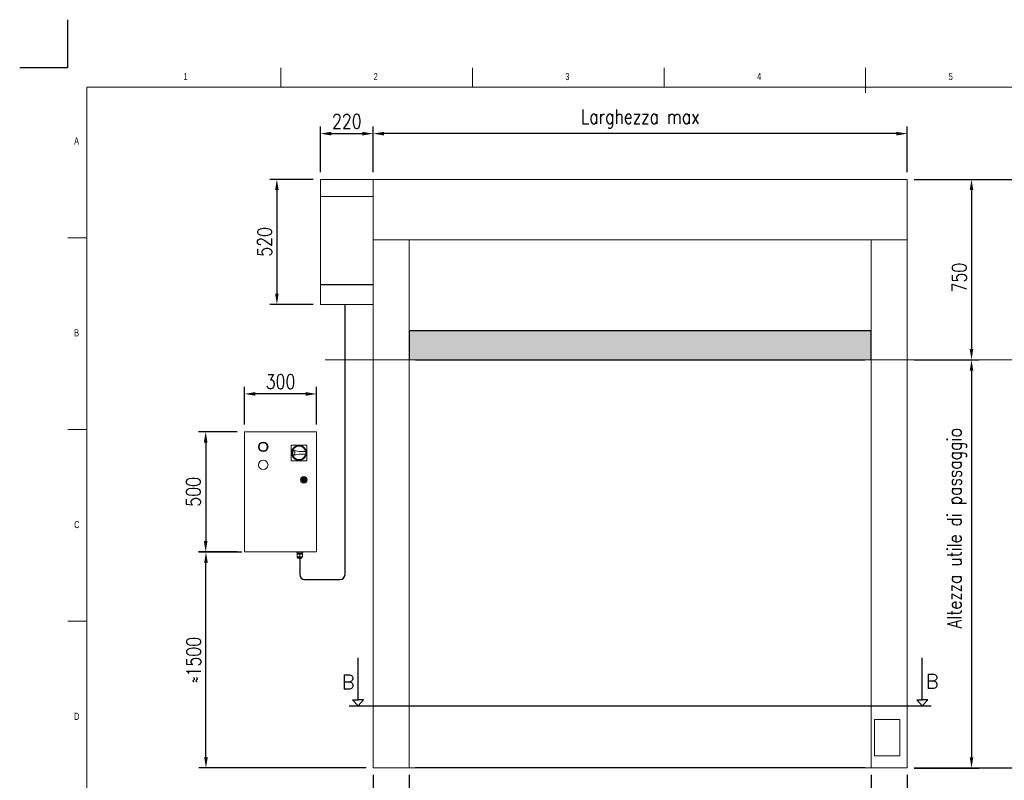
# Model space of a CAD drawing. Header units: millimetres. Extents: x 13750 to 27676, y 16366 to 21368.
# Tile 3 of 8: x 13750 to 17845, y 18206 to 21368. Entities that reach past the tile are written whole.
import ezdxf

# ---------------------------------------------------------------- set-up
doc = ezdxf.new("R2010")
doc.units = ezdxf.units.MM
doc.header["$LTSCALE"] = 50
doc.header["$PDSIZE"] = -1
doc.layers.add('FORMAT', color=7, linetype='Continuous')
doc.styles.add('NYIP', font='romans.shx', dxfattribs={"width": 0.8})
doc.styles.add('SLDTEXTSTYLE0', font='TXT', dxfattribs={"width": 0.75})
doc.dimstyles.new('STANDARD35', dxfattribs={"dimscale": 35, "dimtxt": 2, "dimasz": 1.5, "dimexe": 1, "dimexo": 1, "dimgap": 0.7, "dimtad": 1, "dimdec": 0, "dimdsep": 46, "dimtxsty": 'NYIP', "dimcen": 0, "dimclrd": 1, "dimclre": 1, "dimclrt": 2, "dimadec": 0, "dimazin": 0, "dimtfac": 1, "dimtdec": 0, "dimtix": 1, "dimtmove": 0, "dimatfit": 3, "dimfxl": 0, "dimtvp": 1, "dimtolj": 1, "dimtzin": 0, "dimarcsym": 0})

# ---------------------------------------------------------------- blocks, each defined once
blk = doc.blocks.new('A$C7C9C4F3F')
at = {"color": 7, "lineweight": 5}
blk.add_line((8295, 11245), (8295, 11504), dxfattribs=at)
at = {"layer": 'FORMAT', "color": 7, "lineweight": 5}
for p, q in [((2216, 11304), (2216, 11504)), ((4209, 11504), (4209, 11304)), ((6202, 11304), (6202, 11504)), ((16199, 11304), (199, 11304)), ((199, 11304), (199, 199)), ((199, 9738), (0, 9738)), ((0, 7745), (199, 7745)), ((0, 5752), (199, 5752))]:
    blk.add_line(p, q, dxfattribs=at)
at = {"color": 7, "lineweight": 5, "char_height": 73.8, "attachment_point": 1, "style": 'SLDTEXTSTYLE0'}
for s, insert in [('1', (1203, 11450)), ('2', (3180, 11450)), ('3', (5173, 11450)), ('4', (7166, 11450)), ('5', (9159, 11450)), ('A', (66, 10780)), ('B', (66, 8787)), ('C', (66, 6794)), ('D', (66, 4801))]:
    blk.add_mtext(s, dxfattribs=dict(at, insert=insert))
blk = doc.blocks.new('*D223')
at = {"color": 7, "lineweight": -2}
for p, q in [((17470.5, 20704), (17738.5, 20704)), ((17708.5, 20659), (17708.5, 19999)), ((17470.5, 19954), (17738.5, 19954))]:
    blk.add_line(p, q, dxfattribs=at)
at = {"color": 7}
for points in [[(17716, 20659), (17701, 20659), (17708.5, 20704)], [(17701, 19999), (17716, 19999), (17708.5, 19954)]]:
    blk.add_solid(points, dxfattribs=at)
at = {"layer": 'Defpoints', "color": 0}
for p in [(17440.5, 20704), (17440.5, 19954), (17708.5, 19954)]:
    blk.add_point(p, dxfattribs=at)
at = {"color": 7, "lineweight": 0, "insert": (17657.5, 20295.5), "char_height": 60, "attachment_point": 5, "rotation": 90, "style": 'NYIP'}
blk.add_mtext('\\A1;750', dxfattribs=at)
blk = doc.blocks.new('*D224')
at = {"color": 7, "lineweight": -2}
for p, q in [((17470.5, 19954), (17738.5, 19954)), ((17708.5, 19909), (17708.5, 18301)), ((17470.5, 18256), (17738.5, 18256))]:
    blk.add_line(p, q, dxfattribs=at)
at = {"color": 7}
for points in [[(17716, 19909), (17701, 19909), (17708.5, 19954)], [(17701, 18301), (17716, 18301), (17708.5, 18256)]]:
    blk.add_solid(points, dxfattribs=at)
at = {"layer": 'Defpoints', "color": 0}
for p in [(17440.5, 19954), (17440.5, 18256), (17708.5, 18256)]:
    blk.add_point(p, dxfattribs=at)
at = {"color": 7, "lineweight": 0, "insert": (17647.5, 19253.8), "char_height": 60, "attachment_point": 5, "rotation": 90, "style": 'NYIP'}
blk.add_mtext('\\A1;Altezza utile di passaggio', dxfattribs=at)
blk = doc.blocks.new('*D225')
at = {"color": 7, "lineweight": -2}
for p, q in [((15370.5, 18228), (15370.5, 18000.7)), ((17290.5, 18228), (17290.5, 18000.7)), ((17245.5, 18030.7), (15415.5, 18030.7))]:
    blk.add_line(p, q, dxfattribs=at)
at = {"color": 7}
for points in [[(15415.5, 18038.2), (15415.5, 18023.2), (15370.5, 18030.7)], [(17245.5, 18023.2), (17245.5, 18038.2), (17290.5, 18030.7)]]:
    blk.add_solid(points, dxfattribs=at)
at = {"layer": 'Defpoints', "color": 0}
for p in [(15370.5, 18258), (17290.5, 18258), (15370.5, 18030.7)]:
    blk.add_point(p, dxfattribs=at)
at = {"color": 7, "lineweight": 0, "insert": (16330.5, 18091.7), "char_height": 60, "attachment_point": 5, "style": 'NYIP'}
blk.add_mtext('\\A1;Larghezza utile di passaggio^J', dxfattribs=at)
blk = doc.blocks.new('*D226')
at = {"color": 7, "lineweight": -2}
for p, q in [((15220.5, 18228), (15220.5, 18008)), ((15370.5, 18228), (15370.5, 18008)), ((15220.5, 18038), (15016.6, 18038)), ((15325.5, 18038), (15265.5, 18038))]:
    blk.add_line(p, q, dxfattribs=at)
at = {"color": 7}
for points in [[(15265.5, 18045.5), (15265.5, 18030.5), (15220.5, 18038)], [(15325.5, 18030.5), (15325.5, 18045.5), (15370.5, 18038)]]:
    blk.add_solid(points, dxfattribs=at)
at = {"layer": 'Defpoints', "color": 0}
for p in [(15220.5, 18258), (15370.5, 18258), (15220.5, 18038)]:
    blk.add_point(p, dxfattribs=at)
at = {"color": 7, "lineweight": 0, "insert": (15096.1, 18089), "char_height": 60, "attachment_point": 5, "style": 'NYIP'}
blk.add_mtext('\\A1;150', dxfattribs=at)
blk = doc.blocks.new('*D227')
at = {"color": 7, "lineweight": -2}
for p, q in [((17290.5, 18228), (17290.5, 17996)), ((17440.5, 18228), (17440.5, 17996)), ((17335.5, 18026), (17395.5, 18026)), ((17440.5, 18026), (17644.4, 18026))]:
    blk.add_line(p, q, dxfattribs=at)
at = {"color": 7}
for points in [[(17335.5, 18033.5), (17335.5, 18018.5), (17290.5, 18026)], [(17395.5, 18018.5), (17395.5, 18033.5), (17440.5, 18026)]]:
    blk.add_solid(points, dxfattribs=at)
at = {"layer": 'Defpoints', "color": 0}
for p in [(17290.5, 18258), (17440.5, 18258), (17440.5, 18026)]:
    blk.add_point(p, dxfattribs=at)
at = {"color": 7, "lineweight": 0, "insert": (17565, 18077), "char_height": 60, "attachment_point": 5, "style": 'NYIP'}
blk.add_mtext('\\A1;150', dxfattribs=at)
blk = doc.blocks.new('*D228')
at = {"color": 7, "lineweight": -2}
for p, q in [((14684.9, 19685), (14684.9, 19842)), ((14984.9, 19685), (14984.9, 19842)), ((14939.9, 19812), (14729.9, 19812))]:
    blk.add_line(p, q, dxfattribs=at)
at = {"color": 7}
for points in [[(14729.9, 19819.5), (14729.9, 19804.5), (14684.9, 19812)], [(14939.9, 19804.5), (14939.9, 19819.5), (14984.9, 19812)]]:
    blk.add_solid(points, dxfattribs=at)
at = {"layer": 'Defpoints', "color": 0}
for p in [(14684.9, 19812), (14684.9, 19655), (14984.9, 19655)]:
    blk.add_point(p, dxfattribs=at)
at = {"color": 7, "lineweight": 0, "insert": (14834.9, 19863), "char_height": 60, "attachment_point": 5, "style": 'NYIP'}
blk.add_mtext('\\A1;300', dxfattribs=at)
blk = doc.blocks.new('*D229')
at = {"color": 7, "lineweight": -2}
for p, q in [((14654.9, 19655), (14493.6, 19655)), ((14523.6, 19610), (14523.6, 19200)), ((14654.9, 19155), (14493.6, 19155))]:
    blk.add_line(p, q, dxfattribs=at)
at = {"color": 7}
for points in [[(14531.1, 19610), (14516.1, 19610), (14523.6, 19655)], [(14516.1, 19200), (14531.1, 19200), (14523.6, 19155)]]:
    blk.add_solid(points, dxfattribs=at)
at = {"layer": 'Defpoints', "color": 0}
for p in [(14684.9, 19655), (14523.6, 19155), (14684.9, 19155)]:
    blk.add_point(p, dxfattribs=at)
at = {"color": 7, "lineweight": 0, "insert": (14472.6, 19405), "char_height": 60, "attachment_point": 5, "rotation": 90, "style": 'NYIP'}
blk.add_mtext('\\A1;500', dxfattribs=at)
blk = doc.blocks.new('*D230')
at = {"color": 7, "lineweight": -2}
for p, q in [((14970.5, 20704), (14789.8, 20704)), ((14819.8, 20659), (14819.8, 20229)), ((14970.5, 20184), (14789.8, 20184))]:
    blk.add_line(p, q, dxfattribs=at)
at = {"color": 7}
for points in [[(14827.3, 20659), (14812.3, 20659), (14819.8, 20704)], [(14812.3, 20229), (14827.3, 20229), (14819.8, 20184)]]:
    blk.add_solid(points, dxfattribs=at)
at = {"layer": 'Defpoints', "color": 0}
for p in [(15000.5, 20704), (14819.8, 20184), (15000.5, 20184)]:
    blk.add_point(p, dxfattribs=at)
at = {"color": 7, "lineweight": 0, "insert": (14768.8, 20444), "char_height": 60, "attachment_point": 5, "rotation": 90, "style": 'NYIP'}
blk.add_mtext('\\A1;520', dxfattribs=at)
blk = doc.blocks.new('*D231')
at = {"color": 7, "lineweight": -2}
for p, q in [((15000.5, 20734), (15000.5, 20924)), ((15220.5, 20734), (15220.5, 20924)), ((15045.5, 20894), (15175.5, 20894))]:
    blk.add_line(p, q, dxfattribs=at)
at = {"color": 7}
for points in [[(15045.5, 20901.5), (15045.5, 20886.5), (15000.5, 20894)], [(15175.5, 20886.5), (15175.5, 20901.5), (15220.5, 20894)]]:
    blk.add_solid(points, dxfattribs=at)
at = {"layer": 'Defpoints', "color": 0}
for p in [(15220.5, 20894), (15000.5, 20704), (15220.5, 20704)]:
    blk.add_point(p, dxfattribs=at)
at = {"color": 7, "lineweight": 0, "insert": (15110.5, 20945), "char_height": 60, "attachment_point": 5, "style": 'NYIP'}
blk.add_mtext('\\A1;220', dxfattribs=at)
blk = doc.blocks.new('*D232')
at = {"color": 7, "lineweight": -2}
for p, q in [((17470.5, 20704), (18026.5, 20704)), ((17996.5, 20659), (17996.5, 18303)), ((17469.3, 18258), (18026.5, 18258))]:
    blk.add_line(p, q, dxfattribs=at)
at = {"color": 7}
for points in [[(18004, 20659), (17989, 20659), (17996.5, 20704)], [(17989, 18303), (18004, 18303), (17996.5, 18258)]]:
    blk.add_solid(points, dxfattribs=at)
at = {"layer": 'Defpoints', "color": 0}
for p in [(17440.5, 20704), (17439.3, 18258), (17996.5, 18258)]:
    blk.add_point(p, dxfattribs=at)
at = {"color": 7, "lineweight": 0, "insert": (17945.5, 19481), "char_height": 60, "attachment_point": 5, "rotation": 90, "style": 'NYIP'}
blk.add_mtext('\\A1;Altezza max', dxfattribs=at)
blk = doc.blocks.new('*D233')
at = {"color": 7, "lineweight": -2}
for p, q in [((15220.5, 20734), (15220.5, 20924)), ((17440.5, 20734), (17440.5, 20924)), ((17395.5, 20894), (15265.5, 20894))]:
    blk.add_line(p, q, dxfattribs=at)
at = {"color": 7}
for points in [[(15265.5, 20901.5), (15265.5, 20886.5), (15220.5, 20894)], [(17395.5, 20886.5), (17395.5, 20901.5), (17440.5, 20894)]]:
    blk.add_solid(points, dxfattribs=at)
at = {"layer": 'Defpoints', "color": 0}
for p in [(15220.5, 20894), (15220.5, 20704), (17440.5, 20704)]:
    blk.add_point(p, dxfattribs=at)
at = {"color": 7, "lineweight": 0, "insert": (16330.5, 20955), "char_height": 60, "attachment_point": 5, "style": 'NYIP'}
blk.add_mtext('\\A1;Larghezza max', dxfattribs=at)
blk = doc.blocks.new('*D285')
at = {"color": 7, "lineweight": -2}
for p, q in [((14673.6, 19154.4), (14494.9, 19154.4)), ((14524.9, 18303), (14524.9, 19109.4)), ((15190.5, 18258), (14494.9, 18258))]:
    blk.add_line(p, q, dxfattribs=at)
at = {"color": 7}
for points in [[(14532.4, 19109.4), (14517.4, 19109.4), (14524.9, 19154.4)], [(14517.4, 18303), (14532.4, 18303), (14524.9, 18258)]]:
    blk.add_solid(points, dxfattribs=at)
at = {"layer": 'Defpoints', "color": 0}
for p in [(14524.9, 19154.4), (14703.6, 19154.4), (15220.5, 18258)]:
    blk.add_point(p, dxfattribs=at)
at = {"color": 7, "lineweight": 0, "insert": (14473.9, 18706.2), "char_height": 60, "attachment_point": 5, "rotation": 90, "style": 'NYIP'}
blk.add_mtext('\\A1;≈1500', dxfattribs=at)

msp = doc.modelspace()

# ---------------------------------------------------------------- hatches: boundary and pattern name
h = msp.add_hatch(color=256)
h.set_gradient(color2=(0, 0, 0), one_color=1)
h.paths.add_polyline_path([(17290.5, 19954), (17290.5, 20074), (15370.5, 20074), (15370.5, 19954)])

# ---------------------------------------------------------------- linework, layer by layer
at = {"color": 2}
for q in [(13950.2, 21367.6), (13750.2, 21167.6)]:
    msp.add_line((13950.2, 21167.6), q, dxfattribs=at)
at = {"lineweight": 5}
for p, q in [((15220.5, 20704), (15000.5, 20704)), ((15000.5, 20633), (15000.5, 20704)), ((15220.5, 20633), (15000.5, 20633)), ((15000.5, 20257), (15000.5, 20633)), ((15000.5, 20184), (15000.5, 20257)), ((15220.5, 20184), (15000.5, 20184))]:
    msp.add_line(p, q, dxfattribs=at)
at = {"linetype": 'Continuous', "lineweight": 15}
for p, q in [((15220.5, 20704), (17440.5, 20704)), ((15220.5, 20680.7), (15220.5, 20704)), ((15220.5, 20680.1), (15220.5, 20680.7)), ((15220.5, 20679.1), (15220.5, 20680.1)), ((15220.5, 20677.8), (15220.5, 20679.1)), ((17440.5, 20702.5), (17440.5, 20704)), ((17440.5, 20702.4), (17440.5, 20702.5)), ((17440.5, 20697.8), (17440.5, 20702.4)), ((17440.5, 20697.8), (17440.5, 20696.8)), ((17440.5, 20696.3), (17440.5, 20696.8)), ((17440.5, 20696.3), (17440.5, 20681.2)), ((17440.5, 20680.6), (17440.5, 20681.2)), ((17440.5, 20679.6), (17440.5, 20680.6)), ((17440.5, 20678.3), (17440.5, 20679.6)), ((17440.5, 20678.3), (17440.5, 20659)), ((15220.5, 20658.5), (15220.5, 20677.8)), ((15220.5, 20655.5), (15220.5, 20658.5)), ((15220.5, 20654.2), (15220.5, 20655.5)), ((15220.5, 20626.2), (15220.5, 20654.2)), ((17440.5, 20656), (17440.5, 20659)), ((17440.5, 20654.7), (17440.5, 20656)), ((17440.5, 20626.7), (17440.5, 20654.7)), ((15220.5, 20625.5), (15220.5, 20626.2)), ((15220.5, 20529), (15220.5, 20625.5)), ((17440.5, 20626), (17440.5, 20626.7)), ((17440.5, 20529.5), (17440.5, 20626)), ((15220.5, 20528.3), (15220.5, 20529)), ((15220.5, 20500.3), (15220.5, 20528.3)), ((17440.5, 20528.8), (17440.5, 20529.5)), ((17440.5, 20500.8), (17440.5, 20528.8)), ((15220.5, 20499), (15220.5, 20500.3)), ((15220.5, 20475.5), (15220.5, 20499)), ((15220.5, 20474.5), (15220.5, 20475.5)), ((15220.5, 20458.7), (15220.5, 20474.5)), ((17440.5, 20499.5), (17440.5, 20500.8)), ((17440.5, 20476), (17440.5, 20499.5)), ((17440.5, 20475), (17440.5, 20476)), ((17440.5, 20459.2), (17440.5, 20475)), ((15220.5, 20458.2), (15220.5, 20458.7)), ((15220.5, 20452.6), (15220.5, 20458.2)), ((15220.5, 20453.1), (17440.5, 20453.1)), ((15220.5, 20453.1), (17440.5, 20453.1)), ((15220.5, 18258), (15220.5, 20453.1)), ((15220.5, 20452.6), (15220.5, 20452.6)), ((15370.5, 18258), (15370.5, 20453.1)), ((17290.5, 18258), (17290.5, 20453.1)), ((17440.5, 20458.7), (17440.5, 20459.2)), ((17440.5, 20453.1), (17440.5, 20458.7)), ((17440.5, 18258), (17440.5, 20453.1)), ((17440.5, 20453.1), (17440.5, 20453.1)), ((19934.1, 19954), (15020.5, 19954)), ((17304.8, 18308), (17304.8, 18458)), ((17304.8, 18458), (17409.8, 18458)), ((17409.8, 18458), (17409.8, 18308)), ((17409.8, 18308), (17304.8, 18308)), ((15221.7, 18258), (15220.5, 18258)), ((15244.3, 18258), (15221.7, 18258)), ((15247.3, 18258), (15244.3, 18258)), ((15273.3, 18258), (15247.3, 18258)), ((15273.3, 18258), (15356.3, 18258)), ((15391.4, 18258), (15356.3, 18258)), ((15395.5, 18258), (15391.4, 18258)), ((17265.5, 18258), (17269.7, 18258)), ((17269.7, 18258), (17304.8, 18258)), ((17387.8, 18258), (17304.8, 18258)), ((17387.8, 18258), (17413.8, 18258)), ((17413.8, 18258), (17416.7, 18258)), ((17416.7, 18258), (17439.3, 18258)), ((17439.3, 18258), (17440.5, 18258))]:
    msp.add_line(p, q, dxfattribs=at)
for p, q in [((15220.5, 20265), (15000.5, 20265)), ((15103.1, 19060.9), (15103.1, 20184)), ((17290.5, 20074), (15370.5, 20074)), ((15370.5, 20074), (15370.5, 19954)), ((17290.5, 19954), (17290.5, 20074)), ((15395.5, 19954), (17265.5, 19954)), ((14914.9, 19129), (14914.9, 19060.9)), ((14934.9, 19040.9), (15083.1, 19040.9)), ((15157.1, 18539.8), (15157.1, 18715.2)), ((17503.9, 18539.8), (17503.9, 18715.2)), ((15120.5, 18515.1), (17540.5, 18515.1)), ((15157.1, 18515.1), (15134, 18539.8)), ((15134, 18539.8), (15157.1, 18539.8)), ((15157.1, 18515.1), (15180.2, 18539.8)), ((15180.2, 18539.8), (15157.1, 18539.8)), ((17503.9, 18515.1), (17480.9, 18539.8)), ((17480.9, 18539.8), (17503.9, 18539.8)), ((17480.9, 18539.8), (17503.9, 18539.8)), ((17503.9, 18515.1), (17527, 18539.8)), ((17527, 18539.8), (17503.9, 18539.8)), ((17527, 18539.8), (17503.9, 18539.8)), ((17265.5, 18258), (15395.5, 18258))]:
    msp.add_line(p, q)
at = {"linetype": 'Continuous', "lineweight": 5}
for p, q in [((14984.9, 19655), (14684.9, 19655)), ((14684.9, 19155), (14684.9, 19655)), ((14984.9, 19155), (14984.9, 19655)), ((14879.4, 19599.5), (14879.4, 19534.5)), ((14944.4, 19599.5), (14879.4, 19599.5)), ((14911.9, 19573), (14886.2, 19578)), ((14893.9, 19574.4), (14887.4, 19575.7)), ((14893.9, 19559.6), (14893.9, 19574.4)), ((14893.9, 19559.6), (14893.9, 19574.4)), ((14939.3, 19573), (14911.9, 19573)), ((14944.4, 19534.5), (14944.4, 19599.5)), ((14879.4, 19534.5), (14944.4, 19534.5)), ((14886.2, 19556), (14911.9, 19561)), ((14887.4, 19558.3), (14893.9, 19559.6)), ((14911.9, 19561), (14939.3, 19561)), ((14927.2, 19457), (14924.2, 19457)), ((14924.2, 19453), (14927.2, 19453)), ((14939.7, 19457), (14936.7, 19457)), ((14936.7, 19453), (14939.7, 19453)), ((14684.9, 19155), (14984.9, 19155)), ((14902.4, 19150), (14902.4, 19155)), ((14908.7, 19150), (14902.4, 19150)), ((14904.1, 19135), (14904.1, 19146)), ((14914.9, 19146), (14904.1, 19146)), ((14904.1, 19135), (14904.7, 19131.5)), ((14909.5, 19135), (14904.1, 19135)), ((14904.7, 19131.5), (14925.2, 19131.5)), ((14906.9, 19150), (14906.9, 19146)), ((14922.2, 19129), (14907.6, 19129)), ((14908.7, 19150), (14908.7, 19155)), ((14921.2, 19150), (14908.7, 19150)), ((14914.9, 19135), (14909.5, 19135)), ((14914.9, 19135), (14914.9, 19146)), ((14925.7, 19146), (14914.9, 19146)), ((14920.3, 19135), (14914.9, 19135)), ((14925.7, 19135), (14920.3, 19135)), ((14921.2, 19150), (14921.2, 19155)), ((14927.4, 19150), (14921.2, 19150)), ((14922.9, 19146), (14922.9, 19150)), ((14925.2, 19131.5), (14925.7, 19135)), ((14925.7, 19135), (14925.7, 19146)), ((14927.4, 19150), (14927.4, 19155))]:
    msp.add_line(p, q, dxfattribs=at)
at = {"linetype": 'Continuous', "lineweight": 15}
for centre, radius in [((14762.9, 19592), 20), ((14762.9, 19592), 17), ((14911.9, 19567), 31), ((14911.9, 19567), 28), ((14762.9, 19517), 20), ((14931.9, 19455), 14), ((14931.9, 19455), 12), ((14931.9, 19455), 8), ((14931.9, 19455), 2)]:
    msp.add_circle(centre, radius, dxfattribs=at)
for centre, radius, start, end in [((14911.9, 19567), 28, 156.8676, 203.1324), ((14911.9, 19567), 26, 160.4063, 199.5937), ((14911.9, 19567), 28, 347.6264, 12.3736), ((14931.9, 19455), 8, 14.4775, 165.5225), ((14931.9, 19455), 8, 194.4775, 345.5225), ((14931.9, 19455), 5.15, 22.8511, 157.1489), ((14931.9, 19455), 5.15, 202.8511, 337.1489), ((14907.6, 19132), 3, 189.4623, 270), ((14922.2, 19132), 3, 270, 350.5377)]:
    msp.add_arc(centre, radius, start, end, dxfattribs=at)
for centre, start, end in [((14934.9, 19060.9), 180, 270), ((15083.1, 19060.9), 270, 0)]:
    msp.add_arc(centre, 20, start, end)

# ---------------------------------------------------------------- block references
at = {"xscale": 0.4, "yscale": 0.4, "zscale": 0.4}
msp.add_blockref('A$C7C9C4F3F', (13950.2, 16566.1), dxfattribs=at)

# ---------------------------------------------------------------- texts
at = {"color": 7, "lineweight": 0, "style": 'NYIP'}
for p in [(15089.2, 18584.2), (17517.7, 18587.6)]:
    msp.add_text('B', height=60, dxfattribs=at).set_placement(p)

# ---------------------------------------------------------------- dimensions: what is measured, and where the dimension line sits
at = {"color": 7, "lineweight": 0}
for base, p1, p2, angle, text, picture, middle in [((15220.5, 20894), (17440.5, 20704), (15220.5, 20704), 180, 'Larghezza max', '*D233', (16330.5, 20955)), ((17996.5, 18258), (17440.5, 20704), (17439.3, 18258), 90, 'Altezza max', '*D232', (17945.5, 19481)), ((14524.9, 19154.4), (15220.5, 18258), (14703.6, 19154.4), 90, '≈1500', '*D285', (14473.9, 18706.2)), ((15370.5, 18030.7), (17290.5, 18258), (15370.5, 18258), 180, 'Larghezza utile di passaggio^J', '*D225', (16330.5, 18091.7))]:
    dim = msp.add_linear_dim(base=base, p1=p1, p2=p2, angle=angle, text=text, dimstyle='STANDARD35', override={"dimscale": 30, "dimclrd": 7, "dimclre": 7, "dimclrt": 7}, dxfattribs=at)
    dim.commit()
    dim.dimension.update_dxf_attribs({"geometry": picture, "text_midpoint": middle})
for base, p1, p2, angle, picture, middle in [((15220.5, 20894), (15000.5, 20704), (15220.5, 20704), 180, '*D231', (15110.5, 20945)), ((14819.8, 20184), (15000.5, 20704), (15000.5, 20184), 90, '*D230', (14768.8, 20444)), ((14684.9, 19812), (14984.9, 19655), (14684.9, 19655), 0, '*D228', (14834.9, 19863)), ((14523.6, 19155), (14684.9, 19655), (14684.9, 19155), 90, '*D229', (14472.6, 19405))]:
    dim = msp.add_linear_dim(base=base, p1=p1, p2=p2, angle=angle, dimstyle='STANDARD35', override={"dimscale": 30, "dimclrd": 7, "dimclre": 7, "dimclrt": 7}, dxfattribs=at)
    dim.commit()
    dim.dimension.update_dxf_attribs({"geometry": picture, "text_midpoint": middle})
for base, p1, p2, angle, picture, middle in [((17708.5, 19954), (17440.5, 20704), (17440.5, 19954), 90, '*D223', (17708.5, 20295.5)), ((15220.5, 18038), (15370.5, 18258), (15220.5, 18258), 180, '*D226', (15096.1, 18038)), ((17440.5, 18026), (17290.5, 18258), (17440.5, 18258), 180, '*D227', (17565, 18026))]:
    dim = msp.add_linear_dim(base=base, p1=p1, p2=p2, angle=angle, dimstyle='STANDARD35', override={"dimscale": 30, "dimclrd": 7, "dimclre": 7, "dimclrt": 7}, dxfattribs=at)
    dim.commit()
    dim.dimension.update_dxf_attribs({"geometry": picture, "text_midpoint": middle, "dimtype": 160})
dim = msp.add_linear_dim(base=(17708.5, 18256), p1=(17440.5, 19954), p2=(17440.5, 18256), angle=90, text='Altezza utile di passaggio', dimstyle='STANDARD35', override={"dimscale": 30, "dimclrd": 7, "dimclre": 7, "dimclrt": 7}, dxfattribs=at)
dim.commit()
dim.dimension.update_dxf_attribs({"geometry": '*D224', "text_midpoint": (17708.5, 19253.8), "dimtype": 160})

doc.saveas('drawing.dxf')
